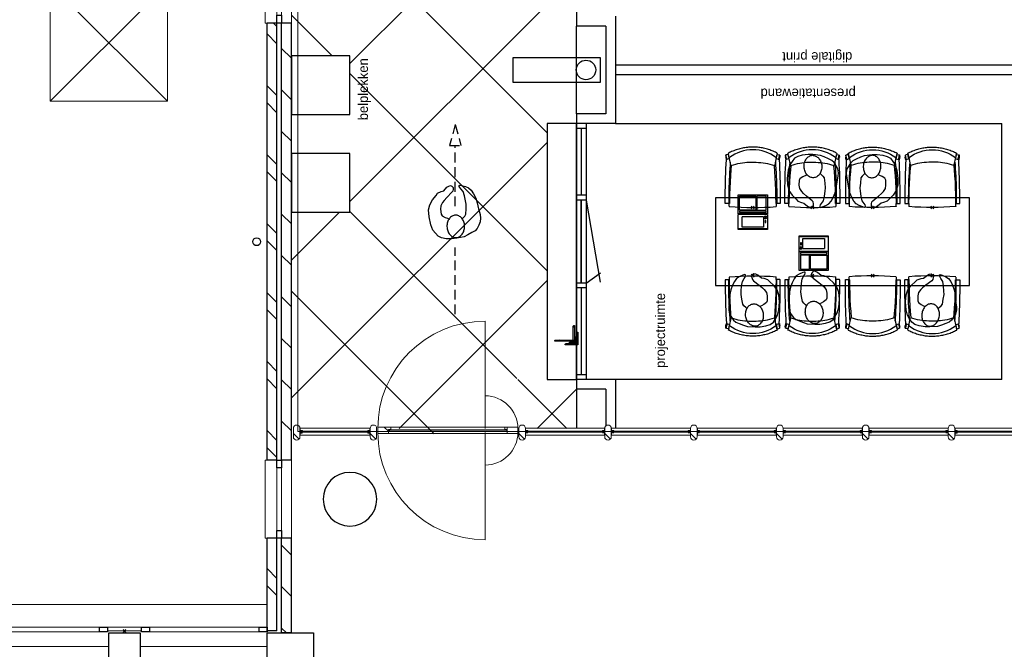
# Model space of a CAD drawing. Header units: millimetres. Extents: x -46954 to 169732, y -26853 to 94136.
# Tile 22 of 174: x -9742 to 347, y 28363 to 34817. Entities that reach past the tile are written whole.
import ezdxf

# ---------------------------------------------------------------- set-up
doc = ezdxf.new("R2010")
doc.units = ezdxf.units.MM
doc.header["$LTSCALE"] = 400
doc.header["$PDMODE"] = 3
doc.header["$PDSIZE"] = 15
doc.linetypes.add('HIDDEN', pattern=[0.375, 0.25, -0.125])
for name, color, linetype, lineweight in [('Buitenkozijnen', 140, 'Continuous', 15), ('mat-baksteen', 5, 'Continuous', 25), ('mat-beton (ihwg)', 5, 'Continuous', 25), ('mat-glas-hor', 140, 'Continuous', 15), ('mat-kalkzandsteen', 5, 'Continuous', 25), ('mat-naaldhout', 140, 'Continuous', 15), ('mat-staal', 5, 'Continuous', 25), ('None', 7, 'Continuous', 9)]:
    doc.layers.add(name, color=color, linetype=linetype, lineweight=lineweight)
for name, color, linetype in [('co1-1-n-1-0-8_ip0', 7, 'Continuous'), ('inlay', 6, 'Continuous'), ('inr', 4, 'Continuous'), ('looplijnen', 8, 'HIDDEN'), ('plat', 5, 'Continuous'), ('symbol', 1, 'Continuous'), ('timmerwerk-ge', 150, 'Continuous'), ('verlichting', 2, 'Continuous')]:
    doc.layers.add(name, color=color, linetype=linetype)
doc.styles.add('s100', font='stylu.ttf', dxfattribs={"height": 100})

# ---------------------------------------------------------------- blocks, each defined once
blk = doc.blocks.new('Kolom O 550')
at = {"layer": 'mat-beton (ihwg)', "lineweight": 25}
blk.add_circle((0, 0), 275, dxfattribs=at)
blk = doc.blocks.new('Kolom 280x320')
at = {"layer": 'mat-beton (ihwg)', "lineweight": 25}
blk.add_lwpolyline([(-300, 160), (-20, 160), (-20, -160), (-300, -160)], close=True, dxfattribs=at)
at = {"layer": 'None', "color": 92, "linetype": 'Continuous', "lineweight": 5}
blk.add_point((0, 0), dxfattribs=at)
blk = doc.blocks.new('Gevelpui best 1410 (2D)')
at = {"layer": 'Buitenkozijnen', "lineweight": 15}
for p, q in [((-260, 0), (-260, -1410)), ((-260, 0), (-210, 0)), ((-210, 0), (-210, -1410)), ((-260, -1410), (-210, -1410))]:
    blk.add_line(p, q, dxfattribs=at)
at = {"layer": 'Buitenkozijnen', "color": 92, "lineweight": 25}
for points in [[(-260, 0), (-210, 0), (-210, -80), (-260, -80)], [(-260, -1330), (-210, -1330), (-210, -1410), (-260, -1410)]]:
    blk.add_lwpolyline(points, close=True, dxfattribs=at)
at = {"layer": 'None', "color": 43, "linetype": 'Continuous', "lineweight": 9}
blk.add_line((-410, 15), (-410, -1425), dxfattribs=at)
blk = doc.blocks.new('*U977')
at = {"layer": 'Buitenkozijnen', "lineweight": 15}
for p, q in [((-2978.9, 4435), (-2978.9, 3150)), ((-2978.9, 4435), (-2928.9, 4435)), ((-2928.9, 4435), (-2928.9, 3150)), ((-2978.9, 3150), (-2928.9, 3150))]:
    blk.add_line(p, q, dxfattribs=at)
blk = doc.blocks.new('Gevelpui best 800')
at = {"layer": 'Buitenkozijnen', "color": 43, "linetype": 'Continuous', "lineweight": 9}
blk.add_lwpolyline([(-400, 270), (400, 270), (400, 0), (-400, 0)], close=True, dxfattribs=at)
at = {"layer": 'Buitenkozijnen', "color": 140, "linetype": 'Continuous', "lineweight": 15}
blk.add_lwpolyline([(-400, 150), (400, 150), (400, 100), (-400, 100)], close=True, dxfattribs=at)
at = {"layer": 'Buitenkozijnen', "color": 92, "linetype": 'Continuous', "lineweight": 25}
for points in [[(-400, 150), (-320, 150), (-320, 100), (-400, 100)], [(320, 150), (400, 150), (400, 100), (320, 100)]]:
    blk.add_lwpolyline(points, close=True, dxfattribs=at)
blk = doc.blocks.new('*X978')
at = {"layer": 'None', "lineweight": 9}
for p, q in [((-918, 2900), (-818, 3000)), ((-494, 2900), (-394, 3000)), ((-70, 2900), (30, 3000)), ((354, 2900), (454, 3000)), ((779, 2900), (879, 3000)), ((1203, 2900), (1303, 3000)), ((1627, 2900), (1727, 3000)), ((2051, 2900), (2151, 3000)), ((2476, 2900), (2576, 3000)), ((2900, 2900), (3000, 3000))]:
    blk.add_line(p, q, dxfattribs=at)
blk = doc.blocks.new('*X979')
at = {"layer": 'None', "lineweight": 9}
for p, q in [((-1193, 3050), (-1093, 3150)), ((-1016, 3050), (-916, 3150)), ((-486, 3050), (-386, 3150)), ((-309, 3050), (-209, 3150)), ((222, 3050), (322, 3150)), ((398, 3050), (498, 3150)), ((929, 3050), (1029, 3150)), ((1105, 3050), (1205, 3150)), ((1636, 3050), (1736, 3150)), ((1812, 3050), (1912, 3150)), ((2343, 3050), (2443, 3150)), ((2519, 3050), (2619, 3150)), ((3050, 3050), (3150, 3150)), ((3226, 3050), (3261, 3085))]:
    blk.add_line(p, q, dxfattribs=at)
blk = doc.blocks.new('*X980')
at = {"layer": 'None', "lineweight": 9}
for p, q in [((-2989, 2951), (-2940, 3000)), ((-2615, 2900), (-2515, 3000)), ((-2191, 2900), (-2091, 3000))]:
    blk.add_line(p, q, dxfattribs=at)
blk = doc.blocks.new('*X981')
at = {"layer": 'None', "lineweight": 9}
for p, q in [((-2607, 3050), (-2507, 3150)), ((-2430, 3050), (-2330, 3150))]:
    blk.add_line(p, q, dxfattribs=at)
blk = doc.blocks.new('HWA')
at = {"layer": 'None', "color": 92, "linetype": 'Continuous', "lineweight": 25}
blk.add_circle((0, -74), 40, dxfattribs=at)
blk = doc.blocks.new('*U1070')
at = {"layer": 'None', "color": 140, "linetype": 'Continuous', "lineweight": 15}
for p, q in [((2461.059, 5370), (3661.059, 4170)), ((3661.059, 5370), (2461.059, 4170))]:
    blk.add_line(p, q, dxfattribs=at)
blk.add_lwpolyline([(2461.059, 5370), (3661.059, 5370), (3661.059, 4170), (2461.059, 4170)], close=True, dxfattribs=at)
blk = doc.blocks.new('*X1110')
at = {"layer": 'None', "lineweight": 5}
blk.add_line((-922, 1906), (-880, 1948), dxfattribs=at)
blk = doc.blocks.new('*U1111')
at = {"layer": 'mat-glas-hor', "color": 140, "lineweight": 15}
blk.add_lwpolyline([(-920, 694), (-920, 1894), (-908, 1894), (-908, 694)], close=True, dxfattribs=at)
at = {"layer": 'mat-naaldhout', "color": 140, "linetype": 'Continuous', "lineweight": 15}
for points in [[(-905, 1906), (-905, 1881), (-880, 1881), (-880, 2015), (-947, 2015), (-947, 1906)], [(-905, 689), (-905, 714), (-880, 714), (-880, 580), (-947, 580), (-947, 689)]]:
    blk.add_lwpolyline(points, close=True, dxfattribs=at)
at = {"layer": 'None', "color": 43, "linetype": 'Continuous', "lineweight": 9}
for p, q in [((-2034, 915), (-934, 915)), ((206, 915), (-894, 915))]:
    blk.add_line(p, q, dxfattribs=at)
at = {"layer": 'None', "color": 8, "lineweight": 5}
blk.add_lwpolyline([(-880, 2015), (-947, 2015), (-947, 689), (-880, 689)], close=True, dxfattribs=at)
at = {"layer": 'None', "color": 43, "linetype": 'Continuous', "lineweight": 9}
for centre, radius, start, end in [((-934, 915), 1100, 90, 180), ((-894, 915), 1100, 0, 90), ((-934, 915), 335, 180, 270), ((-894, 915), 335, 270, 0)]:
    blk.add_arc(centre, radius, start, end, dxfattribs=at)
at = {"layer": 'mat-naaldhout', "color": 140}
blk.add_blockref('*X1110', (0, 0), dxfattribs=at)
blk = doc.blocks.new('*X127')
at = {"layer": 'None', "lineweight": 5}
blk.add_line((-24, -24), (34, 34), dxfattribs=at)
blk = doc.blocks.new('houten stijl 67 x 114')
at = {"layer": 'mat-naaldhout', "color": 140, "linetype": 'Continuous', "lineweight": 15, "flags": 128}
blk.add_lwpolyline([(33.5, 0), (33.5, 0, -0.4142136), (0, -33.5), (0, -33.5, -0.4142136), (-33.5, 0), (-33.5, 88), (-33.5, 88, -0.4142136), (0, 121.5), (0, 121.5, -0.4142136), (33.5, 88)], format="xyb", close=True, dxfattribs=at)
at = {"layer": 'mat-naaldhout', "color": 140}
blk.add_blockref('*X127', (0, 0), dxfattribs=at)
blk = doc.blocks.new('binnenpui 880 h.o.h.')
at = {"layer": 'mat-glas-hor', "color": 8, "lineweight": 5}
blk.add_lwpolyline([(18, -34), (88, -34), (88, -846), (18, -846)], close=True, dxfattribs=at)
at = {"layer": 'mat-glas-hor', "color": 140, "lineweight": 15}
blk.add_lwpolyline([(48, -40), (58, -40), (58, -840), (48, -840)], close=True, dxfattribs=at)
at = {"layer": 'mat-naaldhout', "color": 140, "linetype": 'Continuous', "lineweight": 15, "flags": 128}
for points in [[(43, -34), (18, -34), (18, -34, 0.414214), (20, -36), (36, -36, -0.414214), (40, -40), (40, -56, 0.414214), (42, -58), (43, -58)], [(63, -34), (88, -34), (88, -34, -0.414214), (86, -36), (70, -36, 0.414214), (66, -40), (66, -56, -0.414214), (64, -58), (63, -58)], [(43, -846), (18, -846), (18, -846, -0.414214), (20, -844), (36, -844, 0.414214), (40, -840), (40, -824, -0.414214), (42, -822), (43, -822)], [(63, -846), (88, -846), (88, -846, 0.414214), (86, -844), (70, -844, -0.414214), (66, -840), (66, -824, 0.414214), (64, -822), (63, -822)]]:
    blk.add_lwpolyline(points, format="xyb", close=True, dxfattribs=at)
at = {"layer": 'None', "color": 7, "rotation": 270}
for p in [(0, 0), (0, -880)]:
    blk.add_blockref('houten stijl 67 x 114', p, dxfattribs=at)
blk = doc.blocks.new('*U1112')
at = {"layer": 'mat-glas-hor', "color": 8, "lineweight": 5}
blk.add_lwpolyline([(-962, 2093), (-892, 2093), (-892, 2813), (-962, 2813)], close=True, dxfattribs=at)
at = {"layer": 'mat-glas-hor', "color": 140, "lineweight": 15}
blk.add_lwpolyline([(-932, 2100), (-922, 2100), (-922, 2806), (-932, 2806)], close=True, dxfattribs=at)
at = {"layer": 'mat-naaldhout', "color": 140, "linetype": 'Continuous', "lineweight": 15, "flags": 128}
for points in [[(-938, 2813), (-963, 2813), (-963, 2812, 0.414214), (-961, 2810), (-944, 2810, -0.414214), (-941, 2806), (-941, 2790, 0.414214), (-939, 2788), (-938, 2788)], [(-917, 2813), (-892, 2813), (-892, 2812, -0.414214), (-894, 2810), (-911, 2810, 0.414214), (-914, 2806), (-914, 2790, -0.414214), (-916, 2788), (-917, 2788)], [(-938, 2093), (-963, 2093), (-963, 2094, -0.414214), (-961, 2096), (-944, 2096, 0.414214), (-941, 2100), (-941, 2116, -0.414214), (-939, 2118), (-938, 2118)], [(-917, 2093), (-892, 2093), (-892, 2094, 0.414214), (-894, 2096), (-911, 2096, -0.414214), (-914, 2100), (-914, 2116, 0.414214), (-916, 2118), (-917, 2118)]]:
    blk.add_lwpolyline(points, format="xyb", close=True, dxfattribs=at)
at = {"layer": 'None', "color": 7, "xscale": -1, "rotation": 270}
for p in [(-980, 2846), (-980, 2060)]:
    blk.add_blockref('houten stijl 67 x 114', p, dxfattribs=at)
blk = doc.blocks.new('*U1113')
at = {"layer": 'mat-glas-hor', "color": 8, "lineweight": 5}
blk.add_lwpolyline([(-962, -4653), (-892, -4653), (-892, -3897), (-962, -3897)], close=True, dxfattribs=at)
at = {"layer": 'mat-glas-hor', "color": 140, "lineweight": 15}
blk.add_lwpolyline([(-932, -4646), (-922, -4646), (-922, -3904), (-932, -3904)], close=True, dxfattribs=at)
at = {"layer": 'mat-naaldhout', "color": 140, "linetype": 'Continuous', "lineweight": 15, "flags": 128}
for points in [[(-938, -3897), (-963, -3897), (-963, -3898, 0.414214), (-961, -3900), (-944, -3900, -0.414214), (-941, -3904), (-941, -3920, 0.414214), (-939, -3922), (-938, -3922)], [(-917, -3897), (-892, -3897), (-892, -3898, -0.414214), (-894, -3900), (-911, -3900, 0.414214), (-914, -3904), (-914, -3920, -0.414214), (-916, -3922), (-917, -3922)], [(-938, -4653), (-963, -4653), (-963, -4652, -0.414214), (-961, -4650), (-944, -4650, 0.414214), (-941, -4646), (-941, -4630, -0.414214), (-939, -4628), (-938, -4628)], [(-917, -4653), (-892, -4653), (-892, -4652, 0.414214), (-894, -4650), (-911, -4650, -0.414214), (-914, -4646), (-914, -4630, 0.414214), (-916, -4628), (-917, -4628)]]:
    blk.add_lwpolyline(points, format="xyb", close=True, dxfattribs=at)
at = {"layer": 'None', "color": 7, "xscale": -1, "rotation": 270}
for p in [(-980, -3864), (-980, -4686)]:
    blk.add_blockref('houten stijl 67 x 114', p, dxfattribs=at)
blk = doc.blocks.new('*U1114')
at = {"layer": 'None', "color": 7}
for name in ['*U1112', '*U1111', '*U1113']:
    blk.add_blockref(name, (0, 0), dxfattribs=at)
at = {"layer": 'None', "color": 7, "xscale": -1, "rotation": 180}
for p in [(-980, -344), (-980, -1224), (-980, -2104), (-980, -2984), (-980, -3864)]:
    blk.add_blockref('binnenpui 880 h.o.h.', p, dxfattribs=at)
blk = doc.blocks.new('symb-ps03_b2')
blk.add_lwpolyline([(82, -334), (93, -323), (110, -305), (120, -285), (121, -231), (122, -184), (116, -150), (104, -98), (91, -52), (69, -25), (58, -13), (50, -1), (49, 8), (59, 13), (76, 9), (115, -1), (145, -17), (172, -41), (196, -78), (221, -122), (236, -169), (250, -232), (266, -290), (270, -325), (267, -365), (252, -399), (235, -433), (213, -457), (181, -475), (141, -499), (103, -517), (27, -533), (-23, -539), (-83, -538), (-130, -528), (-165, -511), (-192, -479), (-218, -448), (-241, -394), (-258, -313), (-262, -242), (-251, -189), (-222, -138), (-185, -93), (-170, -72), (-134, -54), (-107, -46), (-75, -10), (-57, 2), (-38, 7), (-23, 1), (-12, -13), (-11, -28), (-13, -49), (-23, -61), (-75, -115), (-104, -145), (-121, -166), (-138, -200), (-142, -234), (-135, -284), (-123, -302), (-94, -319), (-69, -327), (-52, -333)])
blk.add_lwpolyline([(-75, -413, 0.078796), (-66, -458, 0.088041), (-46, -494, 0.105312), (-14, -518, 0.121926), (19, -526, 0.121926), (52, -517, 0.105312), (82, -490, 0.088041), (100, -454, 0.078796), (106, -408, 0.078796), (98, -363, 0.088041), (77, -328, 0.105312), (46, -303, 0.121926), (13, -296, 0.121926), (-21, -305, 0.105312), (-50, -331, 0.088041), (-69, -368, 0.078796)], format="xyb", close=True)
blk = doc.blocks.new('symb-ps09_b2')
at = {"layer": 'looplijnen'}
for p, q in [((0, 935), (-58, 718)), ((0, 935), (58, 718)), ((-58, 718), (58, 718)), ((0, 95), (0, 718)), ((0, -1011), (0, -327))]:
    blk.add_line(p, q, dxfattribs=at)
at = {"layer": 'symbol'}
blk.add_blockref('symb-ps03_b2', (-11, 300), dxfattribs=at)
blk = doc.blocks.new('co1-1-n-1-0-8_b2')
at = {"linetype": 'Continuous'}
for p, q in [((-241, -40), (-241, -12)), ((241, -12), (241, -40)), ((-271, -489), (-271, -489)), ((-241, -513), (-225, -438)), ((-225, -438), (-224, -432)), ((224, -432), (225, -438)), ((225, -438), (241, -513)), ((271, -489), (271, -489)), ((-276, -536), (-277, -515)), ((-250, -554), (-241, -513)), ((241, -513), (250, -554)), ((249, -542), (249, -542)), ((276, -536), (277, -515))]:
    blk.add_line(p, q, dxfattribs=at)
at = {"linetype": 'Continuous', "flags": 128}
for points in [[(-271, -489), (-273, -444), (-275, -398), (-277, -352), (-278, -306), (-279, -260), (-280, -213), (-281, -167), (-281, -121), (-281, -74), (-281, -42, -0.413754), (-279, -40), (-241, -40, -0.411281), (-239, -42), (-238, -118), (-236, -181), (-234, -244), (-230, -307), (-226, -368), (-221, -429)], [(221, -429), (224, -387), (229, -324), (233, -261), (236, -198), (237, -135), (239, -42, -0.410009), (241, -40), (279, -40, -0.413754), (281, -42), (281, -74), (281, -121), (281, -167), (280, -213), (279, -260), (278, -306), (277, -352), (275, -398), (273, -444), (271, -489)]]:
    blk.add_lwpolyline(points, format="xyb", dxfattribs=at)
for points in [[(-231, -465), (-233, -434), (-236, -396), (-238, -357), (-240, -319), (-242, -285), (-243, -250), (-244, -216), (-245, -181), (-245, -147), (-246, -112), (-246, -77), (-246, -42)], [(231, -465), (233, -434), (236, -396), (238, -357), (240, -319), (242, -285), (243, -250), (244, -216), (245, -181), (245, -147), (246, -112), (246, -77), (246, -42)], [(-271, -488), (-272, -491), (-273, -496), (-274, -500), (-274, -501), (-274, -503), (-275, -504), (-275, -505), (-275, -507), (-276, -510), (-276, -512), (-277, -514)], [(-269, -491), (-263, -494), (-247, -499), (-238, -501)], [(0, -465), (-18, -465), (-36, -465), (-59, -463), (-82, -461), (-106, -458), (-129, -454), (-152, -450), (-175, -444), (-198, -438), (-221, -431)], [(221, -431), (198, -438), (175, -444), (152, -450), (129, -454), (106, -458), (83, -461), (60, -463), (36, -465), (18, -465), (0, -465)], [(238, -501), (241, -500), (255, -496), (269, -492), (269, -491)], [(277, -514), (276, -512), (276, -509), (275, -507), (275, -505), (274, -504), (274, -502), (274, -501), (273, -497), (272, -494), (271, -488)], [(-277, -514), (-277, -514), (-277, -515)], [(-252, -543), (-266, -540), (-275, -538)], [(-249, -557), (-242, -561), (-231, -566), (-221, -571), (-210, -576), (-198, -581), (-186, -585), (-173, -590), (-161, -594), (-149, -598), (-136, -601), (-123, -604), (-111, -607), (-98, -610), (-85, -612), (-73, -614), (-60, -615), (-47, -617), (-34, -618), (-23, -618), (-11, -619), (0, -619)], [(0, -619), (8, -619), (20, -618), (31, -618), (43, -617), (56, -616), (69, -614), (82, -612), (94, -610), (107, -608), (120, -605), (132, -602), (145, -599), (157, -595), (170, -591), (182, -587), (194, -582), (206, -577), (218, -572), (228, -567), (239, -562), (249, -557)], [(252, -543), (266, -540), (275, -538)], [(277, -514), (277, -514), (277, -515)]]:
    blk.add_lwpolyline(points, dxfattribs=at)
blk.add_arc((0, -2996), 2996, 85.4335, 94.5665)
at = {"linetype": 'Continuous'}
for centre, radius, start, end in [((-238, -12), 2.5, 94.5665, 179.4807), ((238, -12), 2.5, 0.5193, 85.4335), ((-269, -489), 2.5, 182.8058, 251.2127), ((269, -489), 2.5, 288.7873, 357.1942), ((-274, -536), 2.02, 180.4977, 256.3076), ((-251, -541), 2.06, 259.0773, 349.1575), ((-248, -555), 2.5, 167.791, 242.1608), ((0, -201), 391, 232.6355, 269.9709), ((0, -201), 391, 270.0307, 307.3629), ((251, -541), 2.06, 190.8425, 280.9227), ((248, -555), 2.5, 297.8392, 12.209), ((274, -536), 2.02, 283.6924, 359.5023)]:
    blk.add_arc(centre, radius, start, end, dxfattribs=at)
for points, knots in [([(-265, -493), (-265, -494), (-266, -495), (-266, -498), (-266, -499), (-267, -501), (-267, -503), (-268, -506), (-269, -508), (-269, -512), (-270, -514), (-271, -518), (-272, -520), (-272, -524), (-273, -526), (-274, -529), (-274, -530), (-275, -533), (-275, -535), (-275, -536)], [0, 0, 0, 0, 0.1046264, 0.1046264, 0.2041971, 0.2041971, 0.3037678, 0.3037678, 0.4397222, 0.4397222, 0.5756766, 0.5756766, 0.7177927, 0.7177927, 0.8100398, 0.8100398, 0.902287, 0.902287, 0.9702722, 0.9702722, 0.9702722, 0.9702722]), ([(-240, -501), (-240, -501), (-241, -504), (-242, -510), (-244, -519), (-247, -530), (-248, -537), (-249, -541)], [0, 0, 0, 0, 0.035243, 0.2774915, 0.5197864, 0.7622544, 1, 1, 1, 1]), ([(240, -501), (240, -501), (241, -504), (242, -510), (244, -519), (247, -530), (248, -537), (249, -541)], [0, 0, 0, 0, 0.034208, 0.276552, 0.518943, 0.761507, 1, 1, 1, 1]), ([(265, -493), (265, -494), (266, -495), (266, -498), (266, -499), (267, -501), (267, -503), (268, -506), (269, -508), (269, -512), (270, -514), (271, -518), (272, -520), (272, -524), (273, -526), (274, -529), (274, -530), (275, -533), (275, -535), (275, -536)], [0, 0, 0, 0, 0.1047297, 0.1047297, 0.2042741, 0.2042741, 0.3038185, 0.3038185, 0.4398435, 0.4398435, 0.5758684, 0.5758684, 0.7177557, 0.7177557, 0.8100315, 0.8100315, 0.9023074, 0.9023074, 0.9702936, 0.9702936, 0.9702936, 0.9702936])]:
    blk.add_open_spline(points, degree=3, knots=knots, dxfattribs=at)
at = {"layer": 'co1-1-n-1-0-8_ip0'}
blk.add_point((0, 0), dxfattribs=at)
blk = doc.blocks.new('symb-LPTP_b2')
for p, q in [((150, 0), (-150, 0)), ((-150, 0), (-150, -155)), ((150, -155), (150, 0)), ((150, -5), (-150, -5)), ((-110, -25), (-110, -129)), ((110, -25), (-110, -25)), ((110, -129), (110, -25)), ((150, -155), (-150, -155)), ((150, -160), (-150, -160)), ((-150, -160), (-150, -355)), ((110, -129), (-110, -129)), ((150, -355), (150, -160)), ((-150, -355), (150, -355))]:
    blk.add_line(p, q)
for points in [[(126, -70), (134, -70), (134, -92), (126, -92)], [(128, -72), (132, -72), (132, -90), (128, -90)], [(-135, -175), (135, -175), (135, -189), (-135, -189)], [(32, -199), (-135, -199), (-135, -340), (32, -340)], [(42, -199), (135, -199), (135, -340), (42, -340)]]:
    blk.add_lwpolyline(points, close=True)
for points in [[(-130, -158, 10, 10, 0), (-111, -158, 10, 10, 0)], [(130, -158, 10, 10, 0), (111, -158, 10, 10, 0)]]:
    blk.add_lwpolyline(points, format="xyseb")
for radius in [12.6, 7.57]:
    blk.add_circle((130, -124), radius)
blk = doc.blocks.new('SYMB-PS01_B2')
blk.add_lwpolyline([(59, 67), (70, 78), (86, 97), (96, 116), (98, 170), (99, 217), (92, 251), (81, 303), (67, 349), (45, 376), (34, 388), (27, 400), (26, 410), (36, 414), (52, 410), (91, 400), (122, 385), (148, 360), (173, 323), (197, 279), (212, 232), (226, 169), (242, 111), (247, 76), (244, 36), (229, 2), (211, -32), (190, -56), (158, -74), (117, -98), (79, -116), (3, -132), (-47, -138), (-107, -136), (-154, -127), (-189, -110), (-215, -78), (-241, -46), (-264, 7), (-282, 88), (-285, 159), (-274, 212), (-246, 263), (-209, 308), (-193, 329), (-157, 347), (-131, 355), (-98, 391), (-80, 403), (-61, 408), (-47, 402), (-35, 389), (-34, 373), (-37, 352), (-46, 340), (-99, 287), (-128, 256), (-144, 235), (-162, 201), (-165, 167), (-158, 117), (-147, 99), (-118, 82), (-93, 74), (-75, 68)])
blk.add_lwpolyline([(-98, -12, 0.078796), (-90, -57, 0.088041), (-69, -93, 0.105312), (-38, -117, 0.121926), (-4, -125, 0.121926), (29, -115, 0.105312), (58, -89, 0.088041), (77, -52, 0.078796), (83, -7, 0.078796), (74, 38, 0.088041), (54, 74, 0.105312), (23, 98, 0.121926), (-11, 105, 0.121926), (-44, 96, 0.105312), (-74, 70, 0.088041), (-92, 33, 0.078796)], format="xyb", close=True)
blk = doc.blocks.new('deur 10')
at = {"layer": 'plat'}
for p, q in [((-475, -50), (-475, 50)), ((-425, -50), (-425, 50)), ((425, 0), (-425, 0)), ((-425, 0), (425, 0)), ((425, 0), (-425, 0)), ((425, 0), (-425, 0)), ((425, -50), (425, 50)), ((475, -50), (475, 50)), ((-425, -50), (-320, -197)), ((425, -50), (-414, -194))]:
    blk.add_line(p, q, dxfattribs=at)
blk = doc.blocks.new('lantarenpaal')
at = {"layer": 'verlichting'}
blk.add_lwpolyline([(125, -150), (125, 750), (-125, 750), (-125, -150)], close=True, dxfattribs=at)
blk.add_circle((0, 0), 100, dxfattribs=at)
blk = doc.blocks.new('*X1392')
at = {"layer": 'None', "lineweight": 9}
blk.add_line((-6, -6), (-2, -2), dxfattribs=at)
blk = doc.blocks.new('*U1393')
at = {"layer": 'None', "color": 92, "linetype": 'Continuous', "lineweight": 25, "flags": 128}
blk.add_lwpolyline([(-6, -6), (-6, 14), (-5, 14, -0.4142136), (-3, 12), (-3, 0.5, 0.4142136), (0.5, -3), (12, -3, -0.4142136), (14, -5), (14, -6)], format="xyb", close=True, dxfattribs=at)
at = {"layer": 'None', "color": 92}
blk.add_blockref('*X1392', (0, 0), dxfattribs=at)
blk = doc.blocks.new('*X1394')
at = {"layer": 'None', "lineweight": 9}
blk.add_line((-6, -6), (-2, -2), dxfattribs=at)
blk = doc.blocks.new('*U1395')
at = {"layer": 'None', "color": 92, "linetype": 'Continuous', "lineweight": 25, "flags": 128}
blk.add_lwpolyline([(-6, -6), (-6, 14), (-5, 14, -0.4142136), (-3, 12), (-3, 0.5, 0.4142136), (0.5, -3), (12, -3, -0.4142136), (14, -5), (14, -6)], format="xyb", close=True, dxfattribs=at)
at = {"layer": 'None', "color": 92}
blk.add_blockref('*X1394', (0, 0), dxfattribs=at)
blk = doc.blocks.new('*X1396')
at = {"layer": 'None', "lineweight": 9}
blk.add_line((-6, -6), (-2, -2), dxfattribs=at)
blk = doc.blocks.new('*U1397')
at = {"layer": 'None', "color": 92, "linetype": 'Continuous', "lineweight": 25, "flags": 128}
blk.add_lwpolyline([(-6, -6), (-6, 14), (-5, 14, -0.4142136), (-3, 12), (-3, 0.5, 0.4142136), (0.5, -3), (12, -3, -0.4142136), (14, -5), (14, -6)], format="xyb", close=True, dxfattribs=at)
at = {"layer": 'None', "color": 92}
blk.add_blockref('*X1396', (0, 0), dxfattribs=at)
blk = doc.blocks.new('*X1398')
at = {"layer": 'None', "lineweight": 9}
blk.add_line((-6, -6), (-2, -2), dxfattribs=at)
blk = doc.blocks.new('*U1399')
at = {"layer": 'None', "color": 92, "linetype": 'Continuous', "lineweight": 25, "flags": 128}
blk.add_lwpolyline([(-6, -6), (-6, 14), (-5, 14, -0.4142136), (-3, 12), (-3, 0.5, 0.4142136), (0.5, -3), (12, -3, -0.4142136), (14, -5), (14, -6)], format="xyb", close=True, dxfattribs=at)
at = {"layer": 'None', "color": 92}
blk.add_blockref('*X1398', (0, 0), dxfattribs=at)
blk = doc.blocks.new('*X1400')
at = {"layer": 'None', "lineweight": 9}
blk.add_line((-6, -6), (-2, -2), dxfattribs=at)
blk = doc.blocks.new('*U1401')
at = {"layer": 'None', "color": 92, "linetype": 'Continuous', "lineweight": 25, "flags": 128}
blk.add_lwpolyline([(-6, -6), (-6, 14), (-5, 14, -0.4142136), (-3, 12), (-3, 0.5, 0.4142136), (0.5, -3), (12, -3, -0.4142136), (14, -5), (14, -6)], format="xyb", close=True, dxfattribs=at)
at = {"layer": 'None', "color": 92}
blk.add_blockref('*X1400', (0, 0), dxfattribs=at)
blk = doc.blocks.new('*X1402')
at = {"layer": 'None', "lineweight": 9}
blk.add_line((-6, -6), (-2, -2), dxfattribs=at)
blk = doc.blocks.new('*U1403')
at = {"layer": 'None', "color": 92, "linetype": 'Continuous', "lineweight": 25, "flags": 128}
blk.add_lwpolyline([(-6, -6), (-6, 14), (-5, 14, -0.4142136), (-3, 12), (-3, 0.5, 0.4142136), (0.5, -3), (12, -3, -0.4142136), (14, -5), (14, -6)], format="xyb", close=True, dxfattribs=at)
at = {"layer": 'None', "color": 92}
blk.add_blockref('*X1402', (0, 0), dxfattribs=at)
blk = doc.blocks.new('*U1405')
at = {"layer": 'mat-staal'}
for name in ['*U1401', '*U1403']:
    blk.add_blockref(name, (0, 0), dxfattribs=at)
blk = doc.blocks.new('*U1406')
at = {"layer": 'mat-staal'}
for name in ['*U1393', '*U1395', '*U1397', '*U1399']:
    blk.add_blockref(name, (0, 0), dxfattribs=at)
at = {"layer": 'None', "color": 7}
blk.add_blockref('*U1405', (0, 0), dxfattribs=at)
blk = doc.blocks.new('*X1409')
at = {"layer": 'None', "lineweight": 9}
blk.add_line((-18, -18), (-9, -9), dxfattribs=at)
blk = doc.blocks.new('*U1410')
at = {"layer": 'None', "color": 92, "linetype": 'Continuous', "lineweight": 25, "flags": 128}
blk.add_lwpolyline([(-17.8, -22.8), (-17.8, 52.2), (-13.8, 52.2, -0.4142136), (-9.8, 48.2), (-9.8, -6.8, 0.4142136), (-1.8, -14.8), (43.2, -14.8, -0.4142136), (47.2, -18.8), (47.2, -22.8)], format="xyb", close=True, dxfattribs=at)
at = {"layer": 'None', "color": 92}
blk.add_blockref('*X1409', (0, 0), dxfattribs=at)
blk = doc.blocks.new('*X1411')
at = {"layer": 'None', "lineweight": 9}
blk.add_line((-18, -18), (-9, -9), dxfattribs=at)
blk = doc.blocks.new('*U1412')
at = {"layer": 'None', "color": 92, "linetype": 'Continuous', "lineweight": 25, "flags": 128}
blk.add_lwpolyline([(-17.8, -22.8), (-17.8, 52.2), (-13.8, 52.2, -0.4142136), (-9.8, 48.2), (-9.8, -6.8, 0.4142136), (-1.8, -14.8), (43.2, -14.8, -0.4142136), (47.2, -18.8), (47.2, -22.8)], format="xyb", close=True, dxfattribs=at)
at = {"layer": 'None', "color": 92}
blk.add_blockref('*X1411', (0, 0), dxfattribs=at)
blk = doc.blocks.new('*U1413')
at = {"layer": 'mat-staal'}
for name in ['*U1410', '*U1412']:
    blk.add_blockref(name, (0, 0), dxfattribs=at)
blk = doc.blocks.new('*U1414')
at = {"layer": 'mat-staal'}
blk.add_blockref('*U1413', (0, 0), dxfattribs=at)
blk = doc.blocks.new('*X1416')
at = {"layer": 'None', "lineweight": 9}
blk.add_line((-18, -18), (-9, -9), dxfattribs=at)
blk = doc.blocks.new('*U1417')
at = {"layer": 'None', "color": 92, "linetype": 'Continuous', "lineweight": 25, "flags": 128}
blk.add_lwpolyline([(-17.8, -22.8), (-17.8, 52.2), (-13.8, 52.2, -0.4142136), (-9.8, 48.2), (-9.8, -6.8, 0.4142136), (-1.8, -14.8), (43.2, -14.8, -0.4142136), (47.2, -18.8), (47.2, -22.8)], format="xyb", close=True, dxfattribs=at)
at = {"layer": 'None', "color": 92}
blk.add_blockref('*X1416', (0, 0), dxfattribs=at)
blk = doc.blocks.new('*X1418')
at = {"layer": 'None', "lineweight": 9}
blk.add_line((-18, -18), (-9, -9), dxfattribs=at)
blk = doc.blocks.new('*U1419')
at = {"layer": 'None', "color": 92, "linetype": 'Continuous', "lineweight": 25, "flags": 128}
blk.add_lwpolyline([(-17.8, -22.8), (-17.8, 52.2), (-13.8, 52.2, -0.4142136), (-9.8, 48.2), (-9.8, -6.8, 0.4142136), (-1.8, -14.8), (43.2, -14.8, -0.4142136), (47.2, -18.8), (47.2, -22.8)], format="xyb", close=True, dxfattribs=at)
at = {"layer": 'None', "color": 92}
blk.add_blockref('*X1418', (0, 0), dxfattribs=at)
blk = doc.blocks.new('*U1420')
at = {"layer": 'mat-staal'}
for name in ['*U1417', '*U1419']:
    blk.add_blockref(name, (0, 0), dxfattribs=at)
blk = doc.blocks.new('*U1421')
at = {"layer": 'mat-staal'}
blk.add_blockref('*U1420', (0, 0), dxfattribs=at)
blk = doc.blocks.new('*X1422')
at = {"layer": 'None', "lineweight": 9}
blk.add_line((-18, -18), (-9, -9), dxfattribs=at)
blk = doc.blocks.new('*U1423')
at = {"layer": 'None', "color": 92, "linetype": 'Continuous', "lineweight": 25, "flags": 128}
blk.add_lwpolyline([(-17.8, -22.8), (-17.8, 52.2), (-13.8, 52.2, -0.4142136), (-9.8, 48.2), (-9.8, -6.8, 0.4142136), (-1.8, -14.8), (43.2, -14.8, -0.4142136), (47.2, -18.8), (47.2, -22.8)], format="xyb", close=True, dxfattribs=at)
at = {"layer": 'None', "color": 92}
blk.add_blockref('*X1422', (0, 0), dxfattribs=at)
blk = doc.blocks.new('*X1424')
at = {"layer": 'None', "lineweight": 9}
blk.add_line((-18, -18), (-9, -9), dxfattribs=at)
blk = doc.blocks.new('*U1425')
at = {"layer": 'None', "color": 92, "linetype": 'Continuous', "lineweight": 25, "flags": 128}
blk.add_lwpolyline([(-17.8, -22.8), (-17.8, 52.2), (-13.8, 52.2, -0.4142136), (-9.8, 48.2), (-9.8, -6.8, 0.4142136), (-1.8, -14.8), (43.2, -14.8, -0.4142136), (47.2, -18.8), (47.2, -22.8)], format="xyb", close=True, dxfattribs=at)
at = {"layer": 'None', "color": 92}
blk.add_blockref('*X1424', (0, 0), dxfattribs=at)
blk = doc.blocks.new('*U1426')
at = {"layer": 'mat-staal'}
for name in ['*U1423', '*U1425']:
    blk.add_blockref(name, (0, 0), dxfattribs=at)
blk = doc.blocks.new('*U1427')
at = {"layer": 'mat-staal'}
blk.add_blockref('*U1426', (0, 0), dxfattribs=at)
blk = doc.blocks.new('*X1428')
at = {"layer": 'None', "lineweight": 9}
blk.add_line((-18, -18), (-9, -9), dxfattribs=at)
blk = doc.blocks.new('*U1429')
at = {"layer": 'None', "color": 92, "linetype": 'Continuous', "lineweight": 25, "flags": 128}
blk.add_lwpolyline([(-17.8, -22.8), (-17.8, 52.2), (-13.8, 52.2, -0.4142136), (-9.8, 48.2), (-9.8, -6.8, 0.4142136), (-1.8, -14.8), (43.2, -14.8, -0.4142136), (47.2, -18.8), (47.2, -22.8)], format="xyb", close=True, dxfattribs=at)
at = {"layer": 'None', "color": 92}
blk.add_blockref('*X1428', (0, 0), dxfattribs=at)
blk = doc.blocks.new('*X1430')
at = {"layer": 'None', "lineweight": 9}
blk.add_line((-18, -18), (-9, -9), dxfattribs=at)
blk = doc.blocks.new('*U1431')
at = {"layer": 'None', "color": 92, "linetype": 'Continuous', "lineweight": 25, "flags": 128}
blk.add_lwpolyline([(-17.8, -22.8), (-17.8, 52.2), (-13.8, 52.2, -0.4142136), (-9.8, 48.2), (-9.8, -6.8, 0.4142136), (-1.8, -14.8), (43.2, -14.8, -0.4142136), (47.2, -18.8), (47.2, -22.8)], format="xyb", close=True, dxfattribs=at)
at = {"layer": 'None', "color": 92}
blk.add_blockref('*X1430', (0, 0), dxfattribs=at)
blk = doc.blocks.new('*U1432')
at = {"layer": 'mat-staal'}
for name in ['*U1429', '*U1431']:
    blk.add_blockref(name, (0, 0), dxfattribs=at)
blk = doc.blocks.new('*U1433')
at = {"layer": 'mat-staal'}
blk.add_blockref('*U1432', (0, 0), dxfattribs=at)
blk = doc.blocks.new('*U1434')
at = {"layer": 'mat-staal'}
for name in ['*U1433', '*U1414', '*U1421', '*U1427']:
    blk.add_blockref(name, (0, 0), dxfattribs=at)
blk = doc.blocks.new('*U1435')
at = {"layer": 'None', "color": 7}
for name in ['*U1406', '*U1434']:
    blk.add_blockref(name, (0, 0), dxfattribs=at)
blk = doc.blocks.new('*X1438')
at = {"layer": 'None', "lineweight": 9}
blk.add_line((-36, -36), (-20, -20), dxfattribs=at)
blk = doc.blocks.new('*U1439')
at = {"layer": 'None', "color": 92, "linetype": 'Continuous', "lineweight": 25, "flags": 128}
blk.add_lwpolyline([(-36.4, -36.4), (-36.4, 93.6), (-31.4, 93.6, -0.4142136), (-24.4, 86.6), (-24.4, -10.4, 0.4142136), (-10.4, -24.4), (86.6, -24.4, -0.4142136), (93.6, -31.4), (93.6, -36.4)], format="xyb", close=True, dxfattribs=at)
at = {"layer": 'None', "color": 92}
blk.add_blockref('*X1438', (0, 0), dxfattribs=at)
blk = doc.blocks.new('*X1440')
at = {"layer": 'None', "lineweight": 25}
for p, q in [((0, 141), (12, 153)), ((141, 0), (153, 12))]:
    blk.add_line(p, q, dxfattribs=at)
at = {"layer": 'None', "lineweight": 9}
blk.add_line((0, 0), (14, 14), dxfattribs=at)
blk = doc.blocks.new('*U1441')
at = {"layer": 'mat-staal', "lineweight": 25, "flags": 128}
blk.add_lwpolyline([(0, 0), (0, 200), (6, 200, -0.414214), (12, 194), (12, 20, 0.414214), (20, 12), (154, 12, -0.414214), (160, 6), (160, 0)], format="xyb", close=True, dxfattribs=at)
at = {"layer": 'mat-staal'}
blk.add_blockref('*X1440', (0, 0), dxfattribs=at)
blk = doc.blocks.new('*U1451')
at = {"layer": 'mat-staal'}
for name in ['*U1441', '*U1439']:
    blk.add_blockref(name, (0, 0), dxfattribs=at)
blk = doc.blocks.new('*U1452')
at = {"layer": 'None', "color": 7}
blk.add_blockref('*U1451', (0, 0), dxfattribs=at)

msp = doc.modelspace()

# ---------------------------------------------------------------- linework, layer by layer
at = {"linetype": 'Continuous', "lineweight": 0}
msp.add_lwpolyline([(917.96233, 30594.58298), (917.96233, 52709.75531), (-6890.52037, 52709.75531), (-6890.52037, 30594.58298)], close=True, dxfattribs=at)
at = {"layer": 'Buitenkozijnen', "color": 43, "lineweight": 9, "flags": 128}
msp.add_lwpolyline([(-36432.73324, 28801.57274), (-36432.73324, 28821.57274), (-7207.73324, 28821.57274), (-7207.73324, 28801.57274)], dxfattribs=at)
at = {"layer": 'Buitenkozijnen', "lineweight": 15}
msp.add_lwpolyline([(-8842.73324, 28551.57274), (-8842.73324, 28591.61338), (-8492.73324, 28591.61338), (-8492.73324, 28551.57274)], close=True, dxfattribs=at)
at = {"layer": 'Buitenkozijnen', "color": 92, "lineweight": 25}
for points in [[(-8492.73324, 28541.61338), (-8492.73324, 28591.61338), (-8412.73324, 28591.61338), (-8412.73324, 28541.61338)], [(-7287.73324, 28541.61338), (-7287.73324, 28591.61338), (-7207.73324, 28591.61338), (-7207.73324, 28541.61338)]]:
    msp.add_lwpolyline(points, close=True, dxfattribs=at)
at = {"layer": 'inlay'}
for p, q in [((-6357.73324, 34367.60319), (-4337.73324, 36387.60319)), ((-4337.73324, 33657.96097), (-6957.73324, 36277.96097)), ((-6357.73324, 32953.38962), (-4337.73324, 34973.38962)), ((-6538.71506, 34444.72923), (-6957.73324, 34863.74741)), ((-4037.73324, 33851.57274), (-4037.73324, 34751.57274)), ((-4337.73324, 32243.74741), (-6357.73324, 34263.74741)), ((-3637.73324, 33751.57274), (322.3074, 33751.57274)), ((322.3074, 31128.07274), (322.3074, 33751.57274)), ((-6957.73324, 30939.17606), (-4337.73324, 33559.17606)), ((-6957.73324, 32353.38962), (-6466.39363, 32844.72923)), ((-4647.73324, 31139.53384), (-6357.73324, 32849.53384)), ((-5854.62299, 30628.07274), (-4337.73324, 32144.9625)), ((-5495.4857, 30573.07274), (-6957.73324, 32035.32028)), ((-4136.27213, 30628.07274), (-4636.27213, 31128.07274)), ((322.3074, 31128.07274), (-3664.15024, 31128.07274)), ((-4440.40943, 30628.07274), (-4037.73324, 31030.74894)), ((-4037.73324, 31028.07274), (-4037.73324, 30628.07274))]:
    msp.add_line(p, q, dxfattribs=at)
msp.add_lwpolyline([(-4037.73324, 31128.07274), (-4037.73324, 33751.57274), (-4337.73324, 33751.57274), (-4337.73324, 31128.07274)], close=True, dxfattribs=at)
at = {"layer": 'inr'}
msp.add_lwpolyline([(-10.99123, 32991.57274), (-2610.99123, 32991.57274), (-2610.99123, 32091.57274), (-10.99123, 32091.57274)], close=True, dxfattribs=at)
msp.add_lwpolyline([(-10.99123, 32991.57274), (-2610.99123, 32991.57274), (-2610.99123, 32091.57274), (-10.99123, 32091.57274)], close=True, dxfattribs=at)
at = {"layer": 'mat-baksteen', "lineweight": 25}
for p, q in [((-7107.73324, 34781.57274), (-7207.73324, 34781.57274)), ((-7207.73324, 30301.57274), (-7207.73324, 34781.57274)), ((-7107.73324, 30301.57274), (-7107.73324, 34781.57274)), ((-7107.73324, 30301.57274), (-7207.73324, 30301.57274)), ((-7107.73324, 29501.57274), (-7207.73324, 29501.57274)), ((-7207.73324, 28551.57274), (-7207.73324, 29501.57274)), ((-7107.73324, 28551.57274), (-7107.73324, 29501.57274)), ((-7107.73324, 28551.57274), (-7207.73324, 28551.57274))]:
    msp.add_line(p, q, dxfattribs=at)
at = {"layer": 'mat-beton (ihwg)', "lineweight": 25}
msp.add_lwpolyline([(-7207.73324, 28251.57274), (-7207.73324, 28531.57274), (-6732.73324, 28531.57274), (-6732.73324, 28251.57274)], close=True, dxfattribs=at)
at = {"layer": 'mat-kalkzandsteen', "lineweight": 25}
for p, q in [((-6957.73324, 34781.57274), (-7057.73324, 34781.57274)), ((-7057.73324, 30301.57274), (-7057.73324, 34781.57274)), ((-6957.73324, 30301.57274), (-6957.73324, 34781.57274)), ((-6957.73324, 30301.57274), (-7057.73324, 30301.57274)), ((-6957.73324, 29501.57274), (-7057.73324, 29501.57274)), ((-7057.73324, 28531.57274), (-7057.73324, 29501.57274)), ((-6957.73324, 28531.57274), (-6957.73324, 29501.57274)), ((-6957.73324, 28531.57274), (-7057.73324, 28531.57274))]:
    msp.add_line(p, q, dxfattribs=at)
at = {"layer": 'None', "color": 43, "linetype": 'Continuous', "lineweight": 9}
msp.add_line((-8507.73324, 28391.61374), (-7207.73324, 28391.61374), dxfattribs=at)
at = {"layer": 'plat'}
for p, q in [((-4037.73324, 37371.57274), (-4037.73324, 34751.57274)), ((-3637.73324, 34851.57274), (-3637.73324, 33751.57274)), ((-3737.73324, 34751.57274), (-4037.73324, 34751.57274)), ((-3737.73324, 34751.57274), (-3737.73324, 33851.57274)), ((682.26676, 34351.57274), (-3637.73324, 34351.57274)), ((682.26676, 34251.57274), (-3637.73324, 34251.57274)), ((-4037.73324, 33851.57274), (-4037.73324, 31028.07274)), ((-3737.73324, 33851.57274), (-4037.73324, 33851.57274)), ((-3637.73324, 33751.57274), (-4037.73324, 33751.57274)), ((-3937.73324, 33701.57274), (-4037.73324, 33701.57274)), ((-3987.73324, 33701.57274), (-3987.73324, 33016.57274)), ((-3937.73324, 33751.57274), (-3937.73324, 31128.07274)), ((-3987.73324, 32966.57274), (-3987.73324, 32116.57274)), ((-3987.73324, 32066.57274), (-3987.73324, 31178.07274)), ((-3937.73324, 31178.07274), (-4037.73324, 31178.07274)), ((-3637.73324, 31128.07274), (-4037.73324, 31128.07274)), ((-3637.73324, 31128.07274), (-3637.73324, 30628.07274)), ((-3737.73324, 31028.07274), (-4037.73324, 31028.07274)), ((-3737.73324, 31028.07274), (-3737.73324, 30651.86543))]:
    msp.add_line(p, q, dxfattribs=at)
at = {"layer": 'timmerwerk-ge'}
for points in [[(-6357.73324, 33844.72923), (-6357.73324, 34444.72923), (-6957.73324, 34444.72923), (-6957.73324, 33844.72923)], [(-6357.73324, 32844.72923), (-6357.73324, 33444.72923), (-6957.73324, 33444.72923), (-6957.73324, 32844.72923)]]:
    msp.add_lwpolyline(points, close=True, dxfattribs=at)

# ---------------------------------------------------------------- block references
at = {"layer": 'Buitenkozijnen', "color": 7, "rotation": 90}
for name, p in [('Gevelpui best 800', (-6957.73324, 35181.57274)), ('Gevelpui best 800', (-6957.73324, 29901.57274)), ('Gevelpui best 1410 (2D)', (-10252.73324, 28801.57274))]:
    msp.add_blockref(name, p, dxfattribs=at)
at = {"layer": 'Buitenkozijnen', "rotation": 90}
msp.add_blockref('*U977', (-4057.73324, 31520.51338), dxfattribs=at)
at = {"layer": 'inlay', "rotation": 90}
for name, p in [('lantarenpaal', (-3939.37317, 34301.57274)), ('deur 10', (-3987.73324, 32541.57274))]:
    msp.add_blockref(name, p, dxfattribs=at)
at = {"layer": 'inr'}
for p, rotation in [((-2231.03178, 32891.57274), 179.9104957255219), ((-2231.03178, 32891.57274), 179.9104957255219), ((-1620.99623, 32891.57274), 179.9104957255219), ((-1620.99623, 32891.57274), 179.9104957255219), ((-1000.98623, 32191.57274), 359.9104957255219), ((-1000.98623, 32191.57274), 359.9104957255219), ((-390.95068, 32191.57274), 359.9104957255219), ((-390.95068, 32191.57274), 359.9104957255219)]:
    msp.add_blockref('co1-1-n-1-0-8_b2', p, dxfattribs=dict(at, rotation=rotation))
at = {"layer": 'inr', "xscale": -1}
for name, p, rotation in [('co1-1-n-1-0-8_b2', (-1000.98623, 32891.57274), 180.0895042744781), ('co1-1-n-1-0-8_b2', (-1000.98623, 32891.57274), 180.0895042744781), ('co1-1-n-1-0-8_b2', (-390.95068, 32891.57274), 180.0895042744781), ('co1-1-n-1-0-8_b2', (-390.95068, 32891.57274), 180.0895042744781), ('symb-LPTP_b2', (-2229.94928, 32666.40164), 180), ('symb-LPTP_b2', (-2229.94928, 32666.40164), 180), ('co1-1-n-1-0-8_b2', (-2231.03178, 32191.57274), 0.08950427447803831), ('co1-1-n-1-0-8_b2', (-2231.03178, 32191.57274), 0.08950427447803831), ('co1-1-n-1-0-8_b2', (-1620.99623, 32191.57274), 0.08950427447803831), ('co1-1-n-1-0-8_b2', (-1620.99623, 32191.57274), 0.08950427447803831)]:
    msp.add_blockref(name, p, dxfattribs=dict(at, rotation=rotation))
msp.add_blockref('symb-LPTP_b2', (-1606.75726, 32600.48553), dxfattribs=at)
msp.add_blockref('symb-LPTP_b2', (-1606.75726, 32600.48553), dxfattribs=at)
at = {"layer": 'mat-baksteen', "rotation": 90}
for name in ['*X979', '*X981']:
    msp.add_blockref(name, (-4057.73324, 31520.51338), dxfattribs=at)
at = {"layer": 'mat-beton (ihwg)', "color": 7, "rotation": 90}
for name, p in [('HWA', (-7387.73324, 32540.51338)), ('Kolom 280x320', (-8667.73324, 28551.57274))]:
    msp.add_blockref(name, p, dxfattribs=at)
at = {"layer": 'mat-beton (ihwg)', "color": 7, "xscale": -1}
msp.add_blockref('Kolom O 550', (-6357.73324, 29901.57274), dxfattribs=at)
at = {"layer": 'mat-kalkzandsteen', "rotation": 90}
for name in ['*X978', '*X980']:
    msp.add_blockref(name, (-4057.73324, 31520.51338), dxfattribs=at)
at = {"layer": 'None', "color": 7, "rotation": 90}
for name in ['*U1452', '*U1435', '*U1070', '*U1114']:
    msp.add_blockref(name, (-4057.73324, 31520.51338), dxfattribs=at)
at = {"layer": 'symbol'}
msp.add_blockref('symb-ps09_b2', (-5278.42263, 32808.78942), dxfattribs=at)
at = {"layer": 'symbol', "xscale": -1}
for p, rotation in [((-1605.65593, 33302.04767), 184.8969682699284), ((-1605.65593, 33302.04767), 184.8969682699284), ((-2222.34201, 31798.2996), 8.031497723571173), ((-2222.34201, 31798.2996), 8.031497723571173), ((-1610.32087, 31825.43967), 8.031497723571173), ((-1610.32087, 31825.43967), 8.031497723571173)]:
    msp.add_blockref('SYMB-PS01_B2', p, dxfattribs=dict(at, rotation=rotation))
at = {"layer": 'symbol'}
for p, rotation in [((-1016.32653, 33302.04767), 175.1030317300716), ((-1016.32653, 33302.04767), 175.1030317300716), ((-399.64045, 31798.2996), 351.9685022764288), ((-399.64045, 31798.2996), 351.9685022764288)]:
    msp.add_blockref('SYMB-PS01_B2', p, dxfattribs=dict(at, rotation=rotation))

# ---------------------------------------------------------------- texts
at = {"layer": 'plat', "style": 's100'}
for s, height, rotation, p in [('digitale print', 99.4152297, 180, (-1211.045, 34483.46224)), ('belplekken', 99.41523, 90, (-6173.409, 33785.91234)), ('presentatiewand', 99.4152297, 180, (-1175.51668, 34110.48824)), ('projectruimte', 99.4152297, 90, (-3129.08028, 31247.13212))]:
    msp.add_text(s, height=height, rotation=rotation, dxfattribs=at).set_placement(p)

doc.saveas('drawing.dxf')
